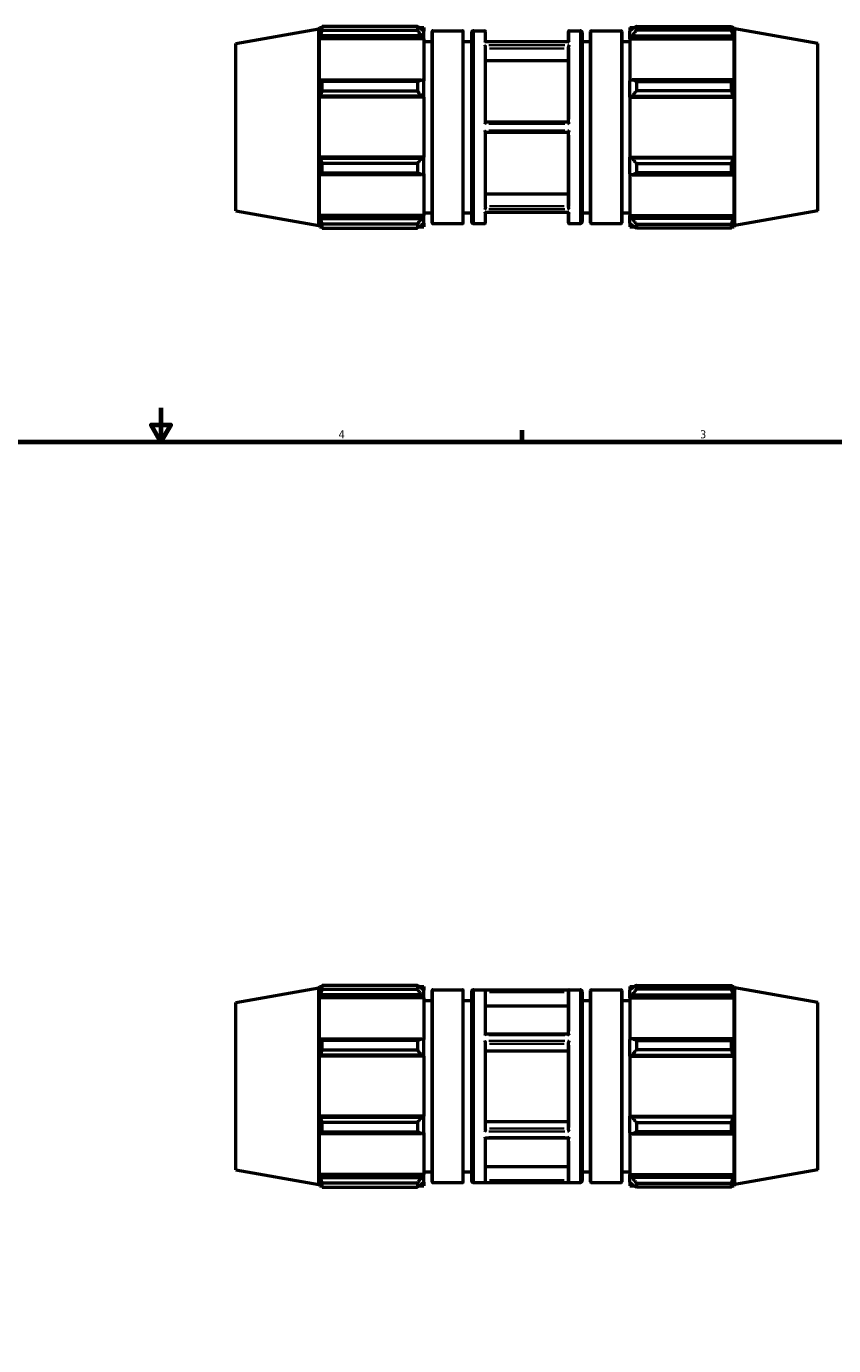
# Model space of a CAD drawing. Header units: inches. Extents: x -3.4 to 52.6, y -12.4 to 33.2.
# Tile 4 of 7: x 15.4 to 24.9, y 10.4 to 25.9. Entities that reach past the tile are written whole.
import ezdxf

# ---------------------------------------------------------------- set-up
doc = ezdxf.new("R2010")
doc.units = ezdxf.units.IN
doc.header["$MEASUREMENT"] = 0
for name, color, linetype, lineweight in [('Border (ANSI)', 7, 'Continuous', 70), ('Visible (ANSI)', 7, 'Continuous', 50), ('Visible Narrow (ANSI)', 7, 'Continuous', 35)]:
    doc.layers.add(name, color=color, linetype=linetype, lineweight=lineweight)
doc.styles.add('Note Text (ANSI)', font='tahoma.ttf')

# ---------------------------------------------------------------- blocks, each defined once
blk = doc.blocks.new('Borders Default Border')
at = {"layer": 'Border (ANSI)'}
blk.add_line((21.25, 21), (21.25, 21.134), dxfattribs=at)
at = {"layer": 'Border (ANSI)', "flags": 128}
for points in [[(17, 21.4), (17, 21), (16.885, 21.2), (17.115, 21.2), (17, 21)], [(0.5, 1), (0.5, 21), (33.5, 21), (33.5, 1), (0.5, 1)]]:
    blk.add_lwpolyline(points, dxfattribs=at)
at = {"layer": 'Border (ANSI)', "color": 5, "true_color": 0x0000ff, "char_height": 0.0945, "attachment_point": 7, "style": 'Note Text (ANSI)'}
for s, insert in [('4', (19.092, 21.04)), ('3', (23.346, 21.038))]:
    blk.add_mtext(s, dxfattribs=dict(at, insert=insert))

msp = doc.modelspace()

# ---------------------------------------------------------------- linework, layer by layer
at = {"layer": 'Visible (ANSI)'}
for p, q in [((17.882, 25.682), (18.86, 25.855)), ((18.86, 25.855), (18.866, 25.871)), ((18.86, 23.543), (18.86, 25.855)), ((18.866, 25.816), (18.866, 25.871)), ((18.866, 25.871), (18.89, 25.871)), ((18.866, 25.816), (18.88, 25.853)), ((18.88, 25.772), (18.866, 25.738)), ((20.068, 25.772), (18.88, 25.772)), ((20.018, 25.884), (18.898, 25.884)), ((18.898, 25.839), (18.898, 25.884)), ((18.898, 25.839), (20.018, 25.839)), ((20.018, 25.884), (20.018, 25.839)), ((20.04, 25.871), (20.093, 25.871)), ((20.068, 25.853), (20.093, 25.829)), ((20.093, 25.749), (20.068, 25.772)), ((20.093, 25.871), (20.093, 25.829)), ((20.093, 25.749), (20.093, 25.829)), ((20.19, 25.825), (20.19, 23.573)), ((20.198, 25.833), (20.55, 25.833)), ((20.558, 23.573), (20.558, 25.825)), ((20.654, 25.807), (20.654, 23.591)), ((20.681, 25.833), (20.81, 25.833)), ((20.818, 25.702), (20.818, 25.825)), ((21.796, 25.702), (21.796, 25.825)), ((21.804, 25.833), (21.933, 25.833)), ((21.959, 25.807), (21.959, 23.591)), ((22.056, 23.573), (22.056, 25.825)), ((22.063, 25.833), (22.416, 25.833)), ((22.424, 25.825), (22.424, 23.573)), ((22.52, 25.871), (22.52, 25.829)), ((22.52, 25.871), (22.574, 25.871)), ((22.545, 25.853), (22.52, 25.829)), ((22.52, 25.749), (22.52, 25.829)), ((22.52, 25.749), (22.545, 25.772)), ((22.545, 25.772), (23.734, 25.772)), ((22.596, 25.884), (22.596, 25.839)), ((22.596, 25.884), (23.715, 25.884)), ((23.715, 25.839), (22.596, 25.839)), ((23.715, 25.839), (23.715, 25.884)), ((23.723, 25.871), (23.747, 25.871)), ((23.747, 25.816), (23.734, 25.853)), ((23.734, 25.772), (23.747, 25.738)), ((23.747, 25.816), (23.747, 25.871)), ((23.753, 25.855), (23.747, 25.871)), ((23.753, 23.543), (23.753, 25.855)), ((24.732, 25.682), (23.753, 25.855)), ((17.882, 23.716), (17.882, 25.682)), ((18.866, 25.24), (18.866, 25.738)), ((20.093, 25.738), (18.866, 25.738)), ((20.093, 25.738), (20.093, 25.749)), ((20.093, 25.738), (20.093, 25.246)), ((20.093, 25.707), (20.19, 25.707)), ((20.558, 25.707), (20.654, 25.707)), ((21.798, 25.702), (20.816, 25.702)), ((20.818, 24.755), (20.818, 25.645)), ((21.796, 24.755), (21.796, 25.645)), ((21.959, 25.707), (22.056, 25.707)), ((22.424, 25.707), (22.52, 25.707)), ((22.52, 25.738), (22.52, 25.749)), ((22.52, 25.738), (22.52, 25.246)), ((22.52, 25.738), (23.747, 25.738)), ((23.747, 25.24), (23.747, 25.738)), ((24.732, 23.716), (24.732, 25.682)), ((20.818, 25.484), (21.796, 25.484)), ((18.866, 25.24), (18.88, 25.257)), ((18.88, 25.257), (20.068, 25.257)), ((20.018, 25.236), (18.898, 25.236)), ((18.898, 25.126), (18.898, 25.236)), ((20.018, 25.236), (20.018, 25.126)), ((20.068, 25.257), (20.093, 25.246)), ((20.093, 25.055), (20.093, 25.246)), ((22.545, 25.257), (22.52, 25.246)), ((22.52, 25.055), (22.52, 25.246)), ((23.734, 25.257), (22.545, 25.257)), ((22.596, 25.236), (22.596, 25.126)), ((22.596, 25.236), (23.715, 25.236)), ((23.715, 25.126), (23.715, 25.236)), ((23.747, 25.24), (23.734, 25.257)), ((18.88, 25.063), (18.866, 25.051)), ((20.093, 25.051), (18.866, 25.051)), ((18.866, 24.347), (18.866, 25.051)), ((20.068, 25.063), (18.88, 25.063)), ((18.898, 25.126), (20.018, 25.126)), ((20.093, 25.055), (20.068, 25.063)), ((20.093, 25.051), (20.093, 25.055)), ((20.093, 25.051), (20.093, 24.347)), ((22.52, 25.055), (22.545, 25.063)), ((22.52, 25.051), (22.52, 25.055)), ((22.52, 25.051), (22.52, 24.347)), ((22.52, 25.051), (23.747, 25.051)), ((22.545, 25.063), (23.734, 25.063)), ((23.715, 25.126), (22.596, 25.126)), ((23.734, 25.063), (23.747, 25.051)), ((23.747, 24.347), (23.747, 25.051)), ((20.818, 24.762), (21.796, 24.762)), ((20.818, 23.753), (20.818, 24.643)), ((21.796, 24.636), (20.818, 24.636)), ((21.796, 23.753), (21.796, 24.643)), ((20.093, 24.347), (18.866, 24.347)), ((18.866, 24.347), (18.88, 24.335)), ((18.88, 24.335), (20.068, 24.335)), ((20.018, 24.272), (18.898, 24.272)), ((18.898, 24.162), (18.898, 24.272)), ((20.018, 24.272), (20.018, 24.162)), ((20.068, 24.335), (20.093, 24.343)), ((20.093, 24.343), (20.093, 24.347)), ((20.093, 24.152), (20.093, 24.343)), ((22.52, 24.343), (22.52, 24.347)), ((22.52, 24.347), (23.747, 24.347)), ((22.52, 24.152), (22.52, 24.343)), ((22.545, 24.335), (22.52, 24.343)), ((23.734, 24.335), (22.545, 24.335)), ((22.596, 24.272), (22.596, 24.162)), ((22.596, 24.272), (23.715, 24.272)), ((23.715, 24.162), (23.715, 24.272)), ((23.747, 24.347), (23.734, 24.335)), ((18.866, 23.66), (18.866, 24.158)), ((18.88, 24.14), (18.866, 24.158)), ((20.068, 24.14), (18.88, 24.14)), ((18.898, 24.162), (20.018, 24.162)), ((20.093, 24.152), (20.068, 24.14)), ((20.093, 24.152), (20.093, 23.66)), ((22.52, 24.152), (22.545, 24.14)), ((22.52, 24.152), (22.52, 23.66)), ((22.545, 24.14), (23.734, 24.14)), ((23.715, 24.162), (22.596, 24.162)), ((23.734, 24.14), (23.747, 24.158)), ((23.747, 23.66), (23.747, 24.158)), ((20.818, 23.914), (21.796, 23.914)), ((17.882, 23.716), (18.86, 23.543)), ((20.093, 23.66), (18.866, 23.66)), ((18.866, 23.66), (18.88, 23.626)), ((18.88, 23.626), (20.068, 23.626)), ((20.068, 23.626), (20.093, 23.648)), ((20.093, 23.691), (20.19, 23.691)), ((20.093, 23.648), (20.093, 23.66)), ((20.093, 23.569), (20.093, 23.648)), ((20.558, 23.691), (20.654, 23.691)), ((21.798, 23.695), (20.816, 23.695)), ((20.818, 23.573), (20.818, 23.695)), ((21.796, 23.573), (21.796, 23.695)), ((21.959, 23.691), (22.056, 23.691)), ((22.424, 23.691), (22.52, 23.691)), ((22.52, 23.648), (22.52, 23.66)), ((22.52, 23.66), (23.747, 23.66)), ((22.52, 23.569), (22.52, 23.648)), ((22.545, 23.626), (22.52, 23.648)), ((23.734, 23.626), (22.545, 23.626)), ((23.747, 23.66), (23.734, 23.626)), ((24.732, 23.716), (23.753, 23.543)), ((18.86, 23.543), (18.866, 23.527)), ((18.866, 23.527), (18.866, 23.581)), ((18.88, 23.545), (18.866, 23.581)), ((18.866, 23.527), (18.89, 23.527)), ((20.018, 23.559), (18.898, 23.559)), ((18.898, 23.513), (18.898, 23.559)), ((18.898, 23.513), (20.018, 23.513)), ((20.018, 23.559), (20.018, 23.513)), ((20.04, 23.527), (20.093, 23.527)), ((20.093, 23.569), (20.068, 23.545)), ((20.093, 23.569), (20.093, 23.527)), ((20.198, 23.565), (20.55, 23.565)), ((20.681, 23.565), (20.81, 23.565)), ((21.804, 23.565), (21.933, 23.565)), ((22.063, 23.565), (22.416, 23.565)), ((22.52, 23.569), (22.545, 23.545)), ((22.52, 23.569), (22.52, 23.527)), ((22.52, 23.527), (22.574, 23.527)), ((22.596, 23.559), (22.596, 23.513)), ((22.596, 23.559), (23.715, 23.559)), ((23.715, 23.513), (22.596, 23.513)), ((23.715, 23.513), (23.715, 23.559)), ((23.723, 23.527), (23.747, 23.527)), ((23.734, 23.545), (23.747, 23.581)), ((23.747, 23.527), (23.747, 23.581)), ((23.753, 23.543), (23.747, 23.527)), ((18.86, 14.576), (18.866, 14.592)), ((18.866, 14.538), (18.866, 14.592)), ((18.866, 14.592), (18.89, 14.592)), ((20.018, 14.606), (18.898, 14.606)), ((18.898, 14.561), (18.898, 14.606)), ((20.018, 14.606), (20.018, 14.561)), ((20.04, 14.592), (20.093, 14.592)), ((20.093, 14.592), (20.093, 14.55)), ((22.52, 14.592), (22.52, 14.55)), ((22.52, 14.592), (22.574, 14.592)), ((22.596, 14.606), (22.596, 14.561)), ((22.596, 14.606), (23.715, 14.606)), ((23.715, 14.561), (23.715, 14.606)), ((23.723, 14.592), (23.747, 14.592)), ((23.747, 14.538), (23.747, 14.592)), ((23.753, 14.576), (23.747, 14.592)), ((17.882, 14.404), (18.86, 14.576)), ((18.86, 12.265), (18.86, 14.576)), ((18.866, 14.538), (18.88, 14.574)), ((18.88, 14.494), (18.866, 14.46)), ((18.866, 13.962), (18.866, 14.46)), ((20.093, 14.46), (18.866, 14.46)), ((20.068, 14.494), (18.88, 14.494)), ((18.898, 14.561), (20.018, 14.561)), ((20.068, 14.574), (20.093, 14.55)), ((20.093, 14.471), (20.068, 14.494)), ((20.093, 14.471), (20.093, 14.55)), ((20.093, 14.46), (20.093, 14.471)), ((20.093, 14.46), (20.093, 13.968)), ((20.19, 14.547), (20.19, 12.295)), ((20.198, 14.555), (20.55, 14.555)), ((20.558, 12.295), (20.558, 14.547)), ((20.654, 14.528), (20.654, 12.313)), ((20.681, 14.555), (21.933, 14.555)), ((20.818, 14.032), (20.818, 14.545)), ((21.796, 14.032), (21.796, 14.545)), ((21.959, 14.528), (21.959, 12.313)), ((22.056, 12.295), (22.056, 14.547)), ((22.063, 14.555), (22.416, 14.555)), ((22.424, 14.547), (22.424, 12.295)), ((22.545, 14.574), (22.52, 14.55)), ((22.52, 14.471), (22.52, 14.55)), ((22.52, 14.471), (22.545, 14.494)), ((22.52, 14.46), (22.52, 14.471)), ((22.52, 14.46), (22.52, 13.968)), ((22.52, 14.46), (23.747, 14.46)), ((22.545, 14.494), (23.734, 14.494)), ((23.715, 14.561), (22.596, 14.561)), ((23.747, 14.538), (23.734, 14.574)), ((23.734, 14.494), (23.747, 14.46)), ((23.747, 13.962), (23.747, 14.46)), ((23.753, 12.265), (23.753, 14.576)), ((24.732, 14.404), (23.753, 14.576)), ((17.882, 12.437), (17.882, 14.404)), ((20.093, 14.429), (20.19, 14.429)), ((20.558, 14.429), (20.654, 14.429)), ((20.818, 14.364), (21.796, 14.364)), ((21.959, 14.429), (22.056, 14.429)), ((22.424, 14.429), (22.52, 14.429)), ((24.732, 12.437), (24.732, 14.404)), ((18.866, 13.962), (18.88, 13.979)), ((18.88, 13.979), (20.068, 13.979)), ((20.068, 13.979), (20.093, 13.968)), ((20.093, 13.777), (20.093, 13.968)), ((21.796, 14.032), (20.818, 14.032)), ((22.545, 13.979), (22.52, 13.968)), ((22.52, 13.777), (22.52, 13.968)), ((23.734, 13.979), (22.545, 13.979)), ((23.747, 13.962), (23.734, 13.979)), ((20.018, 13.957), (18.898, 13.957)), ((18.898, 13.847), (18.898, 13.957)), ((18.898, 13.847), (20.018, 13.847)), ((20.018, 13.957), (20.018, 13.847)), ((20.818, 12.907), (20.818, 13.934)), ((20.818, 13.838), (21.796, 13.838)), ((21.796, 12.907), (21.796, 13.934)), ((22.596, 13.957), (22.596, 13.847)), ((22.596, 13.957), (23.715, 13.957)), ((23.715, 13.847), (22.596, 13.847)), ((23.715, 13.847), (23.715, 13.957)), ((18.88, 13.784), (18.866, 13.773)), ((18.866, 13.068), (18.866, 13.773)), ((20.093, 13.773), (18.866, 13.773)), ((20.068, 13.784), (18.88, 13.784)), ((20.093, 13.777), (20.068, 13.784)), ((20.093, 13.773), (20.093, 13.777)), ((20.093, 13.773), (20.093, 13.068)), ((22.52, 13.777), (22.545, 13.784)), ((22.52, 13.773), (22.52, 13.777)), ((22.52, 13.773), (22.52, 13.068)), ((22.52, 13.773), (23.747, 13.773)), ((22.545, 13.784), (23.734, 13.784)), ((23.734, 13.784), (23.747, 13.773)), ((23.747, 13.068), (23.747, 13.773)), ((20.093, 13.068), (18.866, 13.068)), ((18.866, 13.068), (18.88, 13.057)), ((18.88, 13.057), (20.068, 13.057)), ((20.068, 13.057), (20.093, 13.065)), ((20.093, 13.065), (20.093, 13.068)), ((20.093, 12.874), (20.093, 13.065)), ((22.52, 13.065), (22.52, 13.068)), ((22.52, 13.068), (23.747, 13.068)), ((22.545, 13.057), (22.52, 13.065)), ((22.52, 12.874), (22.52, 13.065)), ((23.734, 13.057), (22.545, 13.057)), ((23.747, 13.068), (23.734, 13.057)), ((18.866, 12.381), (18.866, 12.88)), ((18.88, 12.862), (18.866, 12.88)), ((20.018, 12.994), (18.898, 12.994)), ((18.898, 12.884), (18.898, 12.994)), ((18.898, 12.884), (20.018, 12.884)), ((20.018, 12.994), (20.018, 12.884)), ((20.818, 13.004), (21.796, 13.004)), ((22.596, 12.994), (22.596, 12.884)), ((22.596, 12.994), (23.715, 12.994)), ((23.715, 12.884), (22.596, 12.884)), ((23.715, 12.884), (23.715, 12.994)), ((23.734, 12.862), (23.747, 12.88)), ((23.747, 12.381), (23.747, 12.88)), ((20.068, 12.862), (18.88, 12.862)), ((20.093, 12.874), (20.068, 12.862)), ((20.093, 12.874), (20.093, 12.381)), ((20.818, 12.296), (20.818, 12.81)), ((21.796, 12.809), (20.818, 12.809)), ((21.796, 12.296), (21.796, 12.81)), ((22.52, 12.874), (22.545, 12.862)), ((22.52, 12.874), (22.52, 12.381)), ((22.545, 12.862), (23.734, 12.862)), ((17.882, 12.437), (18.86, 12.265)), ((20.093, 12.413), (20.19, 12.413)), ((20.558, 12.413), (20.654, 12.413)), ((20.818, 12.478), (21.796, 12.478)), ((21.959, 12.413), (22.056, 12.413)), ((22.424, 12.413), (22.52, 12.413)), ((24.732, 12.437), (23.753, 12.265)), ((18.86, 12.265), (18.866, 12.249)), ((20.093, 12.381), (18.866, 12.381)), ((18.866, 12.381), (18.88, 12.348)), ((18.866, 12.249), (18.866, 12.303)), ((18.88, 12.267), (18.866, 12.303)), ((18.88, 12.348), (20.068, 12.348)), ((20.018, 12.281), (18.898, 12.281)), ((18.898, 12.235), (18.898, 12.281)), ((20.018, 12.281), (20.018, 12.235)), ((20.068, 12.348), (20.093, 12.37)), ((20.093, 12.291), (20.068, 12.267)), ((20.093, 12.37), (20.093, 12.381)), ((20.093, 12.291), (20.093, 12.37)), ((20.093, 12.291), (20.093, 12.249)), ((20.198, 12.287), (20.55, 12.287)), ((20.681, 12.287), (21.933, 12.287)), ((22.063, 12.287), (22.416, 12.287)), ((22.52, 12.37), (22.52, 12.381)), ((22.52, 12.381), (23.747, 12.381)), ((22.52, 12.291), (22.52, 12.37)), ((22.545, 12.348), (22.52, 12.37)), ((22.52, 12.291), (22.545, 12.267)), ((22.52, 12.291), (22.52, 12.249)), ((23.734, 12.348), (22.545, 12.348)), ((22.596, 12.281), (22.596, 12.235)), ((22.596, 12.281), (23.715, 12.281)), ((23.715, 12.235), (23.715, 12.281)), ((23.747, 12.381), (23.734, 12.348)), ((23.734, 12.267), (23.747, 12.303)), ((23.747, 12.249), (23.747, 12.303)), ((23.753, 12.265), (23.747, 12.249)), ((18.866, 12.249), (18.89, 12.249)), ((18.898, 12.235), (20.018, 12.235)), ((20.04, 12.249), (20.093, 12.249)), ((22.52, 12.249), (22.574, 12.249)), ((23.715, 12.235), (22.596, 12.235)), ((23.723, 12.249), (23.747, 12.249))]:
    msp.add_line(p, q, dxfattribs=at)
for centre, radius, start, end in [((20.198, 25.825), 0.00787, 90, 180), ((20.55, 25.825), 0.00787, 0, 90), ((20.681, 25.807), 0.0262, 90, 180), ((20.81, 25.825), 0.00787, 0, 90), ((21.804, 25.825), 0.00787, 90, 180), ((21.933, 25.807), 0.0262, 0, 90), ((22.063, 25.825), 0.00787, 90, 180), ((22.416, 25.825), 0.00787, 0, 90), ((20.681, 23.591), 0.0262, 180, 270), ((21.933, 23.591), 0.0262, 270, 0), ((20.198, 23.573), 0.00787, 180, 270), ((20.55, 23.573), 0.00787, 270, 0), ((20.81, 23.573), 0.00787, 270, 0), ((21.804, 23.573), 0.00787, 180, 270), ((22.063, 23.573), 0.00787, 180, 270), ((22.416, 23.573), 0.00787, 270, 0), ((20.198, 14.547), 0.00787, 90, 180), ((20.55, 14.547), 0.00787, 0, 90), ((20.681, 14.528), 0.0262, 90, 180), ((21.933, 14.528), 0.0262, 0, 90), ((22.063, 14.547), 0.00787, 90, 180), ((22.416, 14.547), 0.00787, 0, 90), ((20.198, 12.295), 0.00787, 180, 270), ((20.55, 12.295), 0.00787, 270, 0), ((20.681, 12.313), 0.0262, 180, 270), ((21.933, 12.313), 0.0262, 270, 0), ((22.063, 12.295), 0.00787, 180, 270), ((22.416, 12.295), 0.00787, 270, 0)]:
    msp.add_arc(centre, radius, start, end, dxfattribs=at)
for points, weights in [([(18.898, 25.884), (18.889, 25.868), (18.88, 25.853)], [1, 1.00088480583, 1.00095262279]), ([(18.88, 25.772), (18.889, 25.805), (18.898, 25.839)], [1.00095262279, 1.00088480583, 1]), ([(20.018, 25.884), (20.044, 25.868), (20.068, 25.853)], [1.01647851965, 1.01169632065, 1.00611463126]), ([(20.068, 25.772), (20.044, 25.805), (20.018, 25.839)], [1.00611463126, 1.01169632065, 1.01647851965]), ([(22.596, 25.884), (22.57, 25.868), (22.545, 25.853)], [1.01647851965, 1.01169632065, 1.00611463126]), ([(22.545, 25.772), (22.57, 25.805), (22.596, 25.839)], [1.00611463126, 1.01169632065, 1.01647851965]), ([(23.715, 25.884), (23.725, 25.868), (23.734, 25.853)], [1, 1.00088480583, 1.00095262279]), ([(23.734, 25.772), (23.725, 25.805), (23.715, 25.839)], [1.00095262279, 1.00088480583, 1]), ([(18.898, 25.236), (18.889, 25.247), (18.88, 25.257)], [1, 1.00088480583, 1.00095262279]), ([(20.018, 25.236), (20.044, 25.247), (20.068, 25.257)], [1.01647851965, 1.01169632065, 1.00611463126]), ([(22.596, 25.236), (22.57, 25.247), (22.545, 25.257)], [1.01647851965, 1.01169632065, 1.00611463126]), ([(23.715, 25.236), (23.725, 25.247), (23.734, 25.257)], [1, 1.00088480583, 1.00095262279]), ([(18.88, 25.063), (18.889, 25.093), (18.898, 25.126)], [1.00095262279, 1.00088480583, 1]), ([(20.068, 25.063), (20.044, 25.093), (20.018, 25.126)], [1.00611463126, 1.01169632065, 1.01647851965]), ([(22.545, 25.063), (22.57, 25.093), (22.596, 25.126)], [1.00611463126, 1.01169632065, 1.01647851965]), ([(23.734, 25.063), (23.725, 25.093), (23.715, 25.126)], [1.00095262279, 1.00088480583, 1]), ([(18.898, 24.272), (18.889, 24.304), (18.88, 24.335)], [1, 1.00088480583, 1.00095262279]), ([(20.018, 24.272), (20.044, 24.304), (20.068, 24.335)], [1.01647851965, 1.01169632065, 1.00611463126]), ([(22.596, 24.272), (22.57, 24.304), (22.545, 24.335)], [1.01647851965, 1.01169632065, 1.00611463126]), ([(23.715, 24.272), (23.725, 24.304), (23.734, 24.335)], [1, 1.00088480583, 1.00095262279]), ([(18.88, 24.14), (18.889, 24.151), (18.898, 24.162)], [1.00095262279, 1.00088480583, 1]), ([(20.068, 24.14), (20.044, 24.151), (20.018, 24.162)], [1.00611463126, 1.01169632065, 1.01647851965]), ([(22.545, 24.14), (22.57, 24.151), (22.596, 24.162)], [1.00611463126, 1.01169632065, 1.01647851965]), ([(23.734, 24.14), (23.725, 24.151), (23.715, 24.162)], [1.00095262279, 1.00088480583, 1]), ([(18.898, 23.559), (18.889, 23.593), (18.88, 23.626)], [1, 1.00088480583, 1.00095262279]), ([(20.018, 23.559), (20.044, 23.593), (20.068, 23.626)], [1.01647851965, 1.01169632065, 1.00611463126]), ([(22.596, 23.559), (22.57, 23.593), (22.545, 23.626)], [1.01647851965, 1.01169632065, 1.00611463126]), ([(23.715, 23.559), (23.725, 23.593), (23.734, 23.626)], [1, 1.00088480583, 1.00095262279]), ([(18.88, 23.545), (18.889, 23.53), (18.898, 23.513)], [1.00095262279, 1.00088480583, 1]), ([(20.068, 23.545), (20.044, 23.53), (20.018, 23.513)], [1.00611463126, 1.01169632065, 1.01647851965]), ([(22.545, 23.545), (22.57, 23.53), (22.596, 23.513)], [1.00611463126, 1.01169632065, 1.01647851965]), ([(23.734, 23.545), (23.725, 23.53), (23.715, 23.513)], [1.00095262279, 1.00088480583, 1]), ([(18.898, 14.606), (18.889, 14.59), (18.88, 14.574)], [1, 1.00088480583, 1.00095262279]), ([(20.018, 14.606), (20.044, 14.59), (20.068, 14.574)], [1.01647851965, 1.01169632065, 1.00611463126]), ([(22.596, 14.606), (22.57, 14.59), (22.545, 14.574)], [1.01647851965, 1.01169632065, 1.00611463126]), ([(23.715, 14.606), (23.725, 14.59), (23.734, 14.574)], [1, 1.00088480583, 1.00095262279]), ([(18.88, 14.494), (18.889, 14.526), (18.898, 14.561)], [1.00095262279, 1.00088480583, 1]), ([(20.068, 14.494), (20.044, 14.526), (20.018, 14.561)], [1.00611463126, 1.01169632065, 1.01647851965]), ([(22.545, 14.494), (22.57, 14.526), (22.596, 14.561)], [1.00611463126, 1.01169632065, 1.01647851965]), ([(23.734, 14.494), (23.725, 14.526), (23.715, 14.561)], [1.00095262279, 1.00088480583, 1]), ([(18.898, 13.957), (18.889, 13.968), (18.88, 13.979)], [1, 1.00088480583, 1.00095262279]), ([(20.018, 13.957), (20.044, 13.968), (20.068, 13.979)], [1.01647851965, 1.01169632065, 1.00611463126]), ([(22.596, 13.957), (22.57, 13.968), (22.545, 13.979)], [1.01647851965, 1.01169632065, 1.00611463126]), ([(23.715, 13.957), (23.725, 13.968), (23.734, 13.979)], [1, 1.00088480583, 1.00095262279]), ([(18.88, 13.784), (18.889, 13.815), (18.898, 13.847)], [1.00095262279, 1.00088480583, 1]), ([(20.068, 13.784), (20.044, 13.815), (20.018, 13.847)], [1.00611463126, 1.01169632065, 1.01647851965]), ([(22.545, 13.784), (22.57, 13.815), (22.596, 13.847)], [1.00611463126, 1.01169632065, 1.01647851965]), ([(23.734, 13.784), (23.725, 13.815), (23.715, 13.847)], [1.00095262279, 1.00088480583, 1]), ([(18.898, 12.994), (18.889, 13.026), (18.88, 13.057)], [1, 1.00088480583, 1.00095262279]), ([(20.018, 12.994), (20.044, 13.026), (20.068, 13.057)], [1.01647851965, 1.01169632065, 1.00611463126]), ([(22.596, 12.994), (22.57, 13.026), (22.545, 13.057)], [1.01647851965, 1.01169632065, 1.00611463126]), ([(23.715, 12.994), (23.725, 13.026), (23.734, 13.057)], [1, 1.00088480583, 1.00095262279]), ([(18.88, 12.862), (18.889, 12.873), (18.898, 12.884)], [1.00095262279, 1.00088480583, 1]), ([(20.068, 12.862), (20.044, 12.873), (20.018, 12.884)], [1.00611463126, 1.01169632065, 1.01647851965]), ([(22.545, 12.862), (22.57, 12.873), (22.596, 12.884)], [1.00611463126, 1.01169632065, 1.01647851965]), ([(23.734, 12.862), (23.725, 12.873), (23.715, 12.884)], [1.00095262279, 1.00088480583, 1]), ([(18.898, 12.281), (18.889, 12.315), (18.88, 12.348)], [1, 1.00088480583, 1.00095262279]), ([(18.88, 12.267), (18.889, 12.251), (18.898, 12.235)], [1.00095262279, 1.00088480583, 1]), ([(20.018, 12.281), (20.044, 12.315), (20.068, 12.348)], [1.01647851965, 1.01169632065, 1.00611463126]), ([(20.068, 12.267), (20.044, 12.251), (20.018, 12.235)], [1.00611463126, 1.01169632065, 1.01647851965]), ([(22.596, 12.281), (22.57, 12.315), (22.545, 12.348)], [1.01647851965, 1.01169632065, 1.00611463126]), ([(22.545, 12.267), (22.57, 12.251), (22.596, 12.235)], [1.00611463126, 1.01169632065, 1.01647851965]), ([(23.715, 12.281), (23.725, 12.315), (23.734, 12.348)], [1, 1.00088480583, 1.00095262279]), ([(23.734, 12.267), (23.725, 12.251), (23.715, 12.235)], [1.00095262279, 1.00088480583, 1])]:
    msp.add_rational_spline(points, weights, degree=2, dxfattribs=at)
for points, knots in [([(20.816, 25.702), (20.816, 25.702), (20.815, 25.702), (20.814, 25.702), (20.812, 25.701), (20.81, 25.699), (20.81, 25.699), (20.81, 25.699)], [-0.03795011, -0.03795011, -0.03795011, -0.03795011, -0.032685, -0.032685, 0, 0, 0.00038951, 0.00038951, 0.00038951, 0.00038951]), ([(20.81, 25.662), (20.81, 25.662), (20.81, 25.662), (20.811, 25.66), (20.812, 25.659), (20.815, 25.655), (20.816, 25.654), (20.817, 25.65), (20.817, 25.648), (20.818, 25.645), (20.818, 25.645), (20.818, 25.645)], [-0.26840076, -0.26840076, -0.26840076, -0.26840076, -0.2678975, -0.2678975, -0.24178783, -0.24178783, -0.21741987, -0.21741987, -0.19493538, -0.19493538, -0.19085523, -0.19085523, -0.19085523, -0.19085523]), ([(21.804, 25.662), (21.804, 25.662), (21.804, 25.662), (21.803, 25.66), (21.801, 25.659), (21.799, 25.655), (21.798, 25.654), (21.797, 25.65), (21.796, 25.648), (21.796, 25.645), (21.796, 25.645), (21.796, 25.645)], [-0.26840076, -0.26840076, -0.26840076, -0.26840076, -0.2678975, -0.2678975, -0.24178783, -0.24178783, -0.21741987, -0.21741987, -0.19493538, -0.19493538, -0.19085523, -0.19085523, -0.19085523, -0.19085523]), ([(21.798, 25.702), (21.798, 25.702), (21.798, 25.702), (21.8, 25.702), (21.802, 25.701), (21.804, 25.699), (21.804, 25.699), (21.804, 25.699)], [-0.03795011, -0.03795011, -0.03795011, -0.03795011, -0.032685, -0.032685, 0, 0, 0.00038951, 0.00038951, 0.00038951, 0.00038951]), ([(20.818, 24.755), (20.818, 24.755), (20.818, 24.754), (20.817, 24.752), (20.816, 24.75), (20.814, 24.744), (20.812, 24.74), (20.81, 24.737), (20.81, 24.737), (20.81, 24.737)], [-0.06552494, -0.06552494, -0.06552494, -0.06552494, -0.0573552, -0.0573552, -0.03264133, -0.03264133, 0, 0, 0.0003513, 0.0003513, 0.0003513, 0.0003513]), ([(21.796, 24.755), (21.796, 24.755), (21.796, 24.754), (21.797, 24.752), (21.797, 24.75), (21.8, 24.744), (21.802, 24.74), (21.804, 24.737), (21.804, 24.737), (21.804, 24.737)], [-0.06552494, -0.06552494, -0.06552494, -0.06552494, -0.0573552, -0.0573552, -0.03264133, -0.03264133, 0, 0, 0.0003513, 0.0003513, 0.0003513, 0.0003513]), ([(20.81, 24.661), (20.81, 24.661), (20.81, 24.661), (20.811, 24.659), (20.812, 24.656), (20.815, 24.652), (20.816, 24.65), (20.817, 24.646), (20.817, 24.644), (20.818, 24.643), (20.818, 24.643), (20.818, 24.643)], [-0.26821331, -0.26821331, -0.26821331, -0.26821331, -0.26775757, -0.26775757, -0.24110001, -0.24110001, -0.21586626, -0.21586626, -0.19399966, -0.19399966, -0.19069354, -0.19069354, -0.19069354, -0.19069354]), ([(21.804, 24.661), (21.804, 24.661), (21.804, 24.661), (21.803, 24.659), (21.801, 24.656), (21.799, 24.652), (21.798, 24.65), (21.797, 24.646), (21.796, 24.644), (21.796, 24.643), (21.796, 24.643), (21.796, 24.643)], [-0.26821331, -0.26821331, -0.26821331, -0.26821331, -0.26775757, -0.26775757, -0.24110001, -0.24110001, -0.21586626, -0.21586626, -0.19399966, -0.19399966, -0.19069354, -0.19069354, -0.19069354, -0.19069354]), ([(20.818, 23.753), (20.818, 23.752), (20.818, 23.752), (20.817, 23.749), (20.816, 23.746), (20.814, 23.741), (20.812, 23.738), (20.81, 23.736), (20.81, 23.736), (20.81, 23.736)], [-0.06549016, -0.06549016, -0.06549016, -0.06549016, -0.05755349, -0.05755349, -0.03268428, -0.03268428, 0, 0, 0.00038882, 0.00038882, 0.00038882, 0.00038882]), ([(21.796, 23.753), (21.796, 23.752), (21.796, 23.752), (21.797, 23.749), (21.797, 23.746), (21.8, 23.741), (21.802, 23.738), (21.804, 23.736), (21.804, 23.736), (21.804, 23.736)], [-0.06549016, -0.06549016, -0.06549016, -0.06549016, -0.05755349, -0.05755349, -0.03268428, -0.03268428, 0, 0, 0.00038882, 0.00038882, 0.00038882, 0.00038882]), ([(20.81, 23.699), (20.81, 23.699), (20.81, 23.699), (20.811, 23.697), (20.812, 23.697), (20.814, 23.696), (20.815, 23.695), (20.816, 23.695)], [-0.26840253, -0.26840253, -0.26840253, -0.26840253, -0.2678984, -0.2678984, -0.24179516, -0.24179516, -0.22142452, -0.22142452, -0.22142452, -0.22142452]), ([(21.804, 23.699), (21.804, 23.699), (21.804, 23.699), (21.803, 23.697), (21.801, 23.697), (21.799, 23.696), (21.799, 23.695), (21.798, 23.695)], [-0.26840253, -0.26840253, -0.26840253, -0.26840253, -0.2678984, -0.2678984, -0.24179516, -0.24179516, -0.22142452, -0.22142452, -0.22142452, -0.22142452]), ([(20.81, 14.554), (20.81, 14.554), (20.81, 14.554), (20.811, 14.554), (20.812, 14.554), (20.815, 14.552), (20.816, 14.551), (20.817, 14.549), (20.817, 14.547), (20.818, 14.546), (20.818, 14.546), (20.818, 14.545)], [-0.26821331, -0.26821331, -0.26821331, -0.26821331, -0.26775757, -0.26775757, -0.24110001, -0.24110001, -0.21586626, -0.21586626, -0.19399966, -0.19399966, -0.19069354, -0.19069354, -0.19069354, -0.19069354]), ([(21.804, 14.554), (21.804, 14.554), (21.804, 14.554), (21.803, 14.554), (21.801, 14.554), (21.799, 14.552), (21.798, 14.551), (21.797, 14.549), (21.796, 14.547), (21.796, 14.546), (21.796, 14.546), (21.796, 14.545)], [-0.26821331, -0.26821331, -0.26821331, -0.26821331, -0.26775757, -0.26775757, -0.24110001, -0.24110001, -0.21586626, -0.21586626, -0.19399966, -0.19399966, -0.19069354, -0.19069354, -0.19069354, -0.19069354]), ([(20.818, 14.032), (20.818, 14.032), (20.818, 14.031), (20.817, 14.031), (20.816, 14.029), (20.814, 14.026), (20.812, 14.023), (20.81, 14.02), (20.81, 14.02), (20.81, 14.02)], [-0.06549016, -0.06549016, -0.06549016, -0.06549016, -0.05755349, -0.05755349, -0.03268428, -0.03268428, 0, 0, 0.00038882, 0.00038882, 0.00038882, 0.00038882]), ([(21.796, 14.032), (21.796, 14.032), (21.796, 14.031), (21.797, 14.031), (21.797, 14.029), (21.8, 14.026), (21.802, 14.023), (21.804, 14.02), (21.804, 14.02), (21.804, 14.02)], [-0.06549016, -0.06549016, -0.06549016, -0.06549016, -0.05755349, -0.05755349, -0.03268428, -0.03268428, 0, 0, 0.00038882, 0.00038882, 0.00038882, 0.00038882]), ([(20.81, 13.955), (20.81, 13.955), (20.81, 13.955), (20.811, 13.953), (20.812, 13.95), (20.815, 13.946), (20.816, 13.944), (20.817, 13.939), (20.817, 13.937), (20.818, 13.935), (20.818, 13.935), (20.818, 13.934)], [-0.26840253, -0.26840253, -0.26840253, -0.26840253, -0.2678984, -0.2678984, -0.24179516, -0.24179516, -0.21743978, -0.21743978, -0.19494621, -0.19494621, -0.19085724, -0.19085724, -0.19085724, -0.19085724]), ([(21.804, 13.955), (21.804, 13.955), (21.804, 13.955), (21.803, 13.953), (21.801, 13.95), (21.799, 13.946), (21.798, 13.944), (21.797, 13.939), (21.796, 13.937), (21.796, 13.935), (21.796, 13.935), (21.796, 13.934)], [-0.26840253, -0.26840253, -0.26840253, -0.26840253, -0.2678984, -0.2678984, -0.24179516, -0.24179516, -0.21743978, -0.21743978, -0.19494621, -0.19494621, -0.19085724, -0.19085724, -0.19085724, -0.19085724]), ([(20.818, 12.907), (20.818, 12.906), (20.818, 12.906), (20.817, 12.903), (20.816, 12.9), (20.814, 12.894), (20.812, 12.89), (20.81, 12.887), (20.81, 12.887), (20.81, 12.887)], [-0.06548951, -0.06548951, -0.06548951, -0.06548951, -0.05755671, -0.05755671, -0.032685, -0.032685, 0, 0, 0.00038951, 0.00038951, 0.00038951, 0.00038951]), ([(21.796, 12.907), (21.796, 12.906), (21.796, 12.906), (21.797, 12.903), (21.797, 12.9), (21.8, 12.894), (21.802, 12.89), (21.804, 12.887), (21.804, 12.887), (21.804, 12.887)], [-0.06548951, -0.06548951, -0.06548951, -0.06548951, -0.05755671, -0.05755671, -0.032685, -0.032685, 0, 0, 0.00038951, 0.00038951, 0.00038951, 0.00038951]), ([(20.81, 12.821), (20.81, 12.821), (20.81, 12.821), (20.811, 12.819), (20.812, 12.817), (20.815, 12.814), (20.816, 12.813), (20.817, 12.811), (20.817, 12.81), (20.818, 12.81), (20.818, 12.81), (20.818, 12.81)], [-0.26840076, -0.26840076, -0.26840076, -0.26840076, -0.2678975, -0.2678975, -0.24178783, -0.24178783, -0.21741987, -0.21741987, -0.19493538, -0.19493538, -0.19085523, -0.19085523, -0.19085523, -0.19085523]), ([(21.804, 12.821), (21.804, 12.821), (21.804, 12.821), (21.803, 12.819), (21.801, 12.817), (21.799, 12.814), (21.798, 12.813), (21.797, 12.811), (21.796, 12.81), (21.796, 12.81), (21.796, 12.81), (21.796, 12.81)], [-0.26840076, -0.26840076, -0.26840076, -0.26840076, -0.2678975, -0.2678975, -0.24178783, -0.24178783, -0.21741987, -0.21741987, -0.19493538, -0.19493538, -0.19085523, -0.19085523, -0.19085523, -0.19085523]), ([(20.818, 12.296), (20.818, 12.295), (20.818, 12.295), (20.817, 12.293), (20.816, 12.291), (20.814, 12.288), (20.812, 12.287), (20.81, 12.287), (20.81, 12.287), (20.81, 12.287)], [-0.06552494, -0.06552494, -0.06552494, -0.06552494, -0.0573552, -0.0573552, -0.03264133, -0.03264133, 0, 0, 0.0003513, 0.0003513, 0.0003513, 0.0003513]), ([(21.796, 12.296), (21.796, 12.295), (21.796, 12.295), (21.797, 12.293), (21.797, 12.291), (21.8, 12.288), (21.802, 12.287), (21.804, 12.287), (21.804, 12.287), (21.804, 12.287)], [-0.06552494, -0.06552494, -0.06552494, -0.06552494, -0.0573552, -0.0573552, -0.03264133, -0.03264133, 0, 0, 0.0003513, 0.0003513, 0.0003513, 0.0003513])]:
    msp.add_open_spline(points, degree=3, knots=knots, dxfattribs=at)
at = {"layer": 'Visible Narrow (ANSI)'}
for p, q in [((20.198, 23.579), (20.198, 25.819)), ((20.55, 25.819), (20.55, 23.579)), ((20.681, 23.579), (20.681, 25.819)), ((20.81, 25.833), (20.81, 25.712)), ((21.804, 25.833), (21.804, 25.712)), ((21.933, 23.579), (21.933, 25.819)), ((22.063, 25.819), (22.063, 23.579)), ((22.416, 23.579), (22.416, 25.819)), ((20.81, 25.631), (20.81, 24.792)), ((21.754, 25.699), (20.859, 25.699)), ((21.754, 25.662), (20.859, 25.662)), ((21.747, 25.626), (20.866, 25.626)), ((21.804, 25.631), (21.804, 24.792)), ((21.754, 24.737), (20.859, 24.737)), ((20.81, 24.606), (20.81, 23.767)), ((21.754, 24.661), (20.859, 24.661)), ((21.804, 24.606), (21.804, 23.767)), ((20.866, 23.772), (21.747, 23.772)), ((20.81, 23.686), (20.81, 23.565)), ((21.754, 23.736), (20.859, 23.736)), ((20.859, 23.699), (21.754, 23.699)), ((21.804, 23.686), (21.804, 23.565)), ((20.198, 12.301), (20.198, 14.541)), ((20.55, 14.541), (20.55, 12.301)), ((20.681, 12.301), (20.681, 14.541)), ((20.81, 14.551), (20.81, 14.066)), ((21.754, 14.554), (20.859, 14.554)), ((21.747, 14.528), (20.866, 14.528)), ((21.804, 14.551), (21.804, 14.066)), ((21.933, 12.301), (21.933, 14.541)), ((22.063, 14.541), (22.063, 12.301)), ((22.416, 12.301), (22.416, 14.541)), ((21.754, 14.02), (20.859, 14.02)), ((20.81, 13.905), (20.81, 12.936)), ((20.859, 13.955), (21.754, 13.955)), ((21.747, 13.92), (20.866, 13.92)), ((21.804, 13.905), (21.804, 12.936)), ((21.754, 12.887), (20.859, 12.887)), ((20.866, 12.922), (21.747, 12.922)), ((20.81, 12.775), (20.81, 12.291)), ((21.754, 12.821), (20.859, 12.821)), ((21.804, 12.775), (21.804, 12.291)), ((21.754, 12.287), (20.859, 12.287)), ((20.866, 12.314), (21.747, 12.314))]:
    msp.add_line(p, q, dxfattribs=at)

# ---------------------------------------------------------------- block references
msp.add_blockref('Borders Default Border', (0, 0))

doc.saveas('drawing.dxf')
